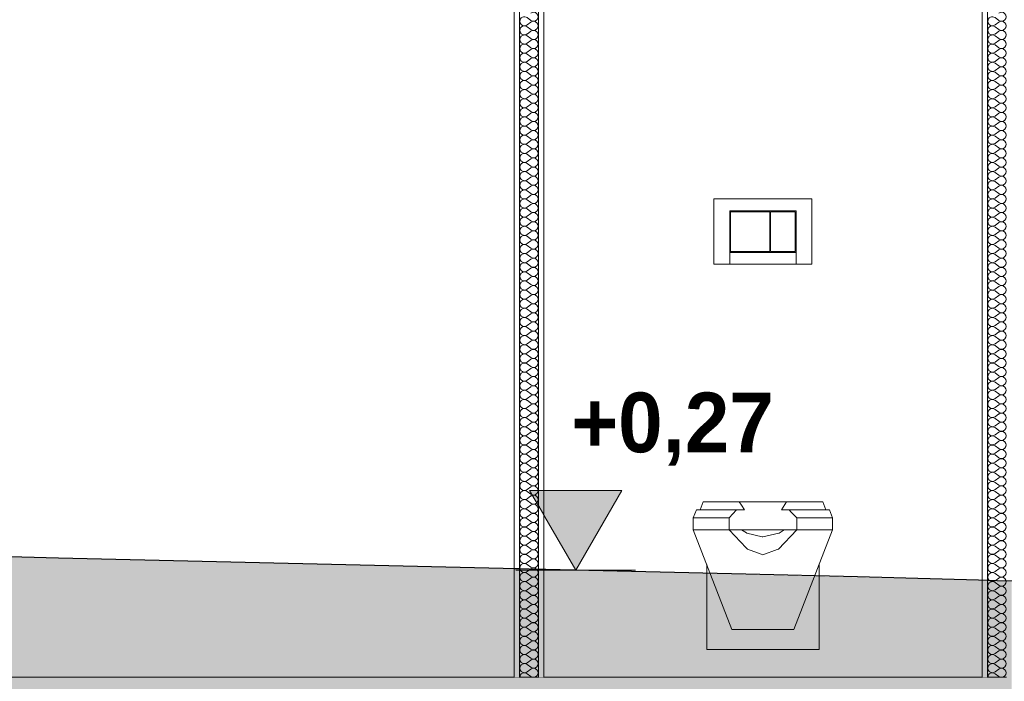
# Model space of a CAD drawing. Header units: millimetres. Extents: x -58263 to 69124, y -53000 to 22363.
# Tile 19 of 40: x -19106 to -16636, y -10 to 1650. Entities that reach past the tile are written whole.
import ezdxf

# ---------------------------------------------------------------- set-up
doc = ezdxf.new("R2010")
doc.units = ezdxf.units.MM
doc.header["$MEASUREMENT"] = 0
doc.linetypes.add('Wipeout_Contour', pattern=[1000, 0, -1000])
for name, color, linetype in [('2D - Cotations pour 100ème', 7, 'Continuous'), ('Nouveau__ DÉBLAIS REMBLAIS', 7, 'Continuous'), ('Nouveau__Murs int non porteurs - Cloisons', 7, 'Continuous'), ('Nouveau__Sols - Dalles', 7, 'Continuous'), ('Nouveau_Equip - Agencement', 7, 'Continuous'), ('Terrain - original', 7, 'Continuous')]:
    doc.layers.add(name, color=color, linetype=linetype)
doc.styles.add('STYLE_GENERE_1', font='GOTHIC.TTF')
doc.linetypes.add('_TN', pattern='A,0,[2,PROJET COUPE AA1.Shx,S=63.492063,R=0,X=0,Y=0],-8000,0', length=8000)

# ---------------------------------------------------------------- blocks, each defined once
blk = doc.blocks.new('Élément de coupe_23')
at = {"layer": 'Nouveau__Sols - Dalles', "color": 7, "linetype": 'Continuous', "lineweight": 5}
for p, q in [((-17865.6, 0), (-20028.7, 0)), ((-17852.6, 0), (-17865.6, 0)), ((-17791.6, 0), (-17804.6, 0)), ((-16691.6, 0), (-17791.6, 0)), ((-16678.6, 0), (-16691.6, 0))]:
    blk.add_line(p, q, dxfattribs=at)
blk = doc.blocks.new('*X88')
at = {"layer": 'Nouveau__Murs int non porteurs - Cloisons', "color": 250, "linetype": 'Continuous', "lineweight": 5}
for p, q in [((-17824, 1648), (-17833.1, 1654.9)), ((-17824, 1643.4), (-17833.1, 1636.6)), ((-17824, 1625.1), (-17833.1, 1632)), ((-17824, 1620.6), (-17833.1, 1613.7)), ((-17824, 1602.3), (-17833.1, 1609.1)), ((-17824, 1597.7), (-17833.1, 1590.9)), ((-17824, 1579.4), (-17833.1, 1586.3)), ((-17824, 1574.9), (-17833.1, 1568)), ((-17824, 1556.6), (-17833.1, 1563.4)), ((-17824, 1552), (-17833.1, 1545.1)), ((-17824, 1533.7), (-17833.1, 1540.6)), ((-17824, 1529.1), (-17833.1, 1522.3)), ((-17824, 1510.9), (-17833.1, 1517.7)), ((-17824, 1506.3), (-17833.1, 1499.4)), ((-17824, 1488), (-17833.1, 1494.9)), ((-17824, 1483.4), (-17833.1, 1476.6)), ((-17824, 1465.1), (-17833.1, 1472)), ((-17824, 1460.6), (-17833.1, 1453.7)), ((-17824, 1442.3), (-17833.1, 1449.1)), ((-17824, 1437.7), (-17833.1, 1430.9)), ((-17824, 1419.4), (-17833.1, 1426.3)), ((-17824, 1414.9), (-17833.1, 1408)), ((-17824, 1396.6), (-17833.1, 1403.4)), ((-17824, 1392), (-17833.1, 1385.1)), ((-17824, 1373.7), (-17833.1, 1380.6)), ((-17824, 1369.1), (-17833.1, 1362.3)), ((-17824, 1350.9), (-17833.1, 1357.7)), ((-17824, 1346.3), (-17833.1, 1339.4)), ((-17824, 1328), (-17833.1, 1334.9)), ((-17824, 1323.4), (-17833.1, 1316.6)), ((-17824, 1305.1), (-17833.1, 1312)), ((-17824, 1300.6), (-17833.1, 1293.7)), ((-17824, 1282.3), (-17833.1, 1289.1)), ((-17824, 1277.7), (-17833.1, 1270.9)), ((-17824, 1259.4), (-17833.1, 1266.3)), ((-17824, 1254.9), (-17833.1, 1248)), ((-17824, 1236.6), (-17833.1, 1243.4)), ((-17824, 1232), (-17833.1, 1225.1)), ((-17824, 1213.7), (-17833.1, 1220.6)), ((-17824, 1209.1), (-17833.1, 1202.3)), ((-17824, 1190.9), (-17833.1, 1197.7)), ((-17824, 1186.3), (-17833.1, 1179.4)), ((-17824, 1168), (-17833.1, 1174.9)), ((-17824, 1163.4), (-17833.1, 1156.6)), ((-17824, 1145.1), (-17833.1, 1152)), ((-17824, 1140.6), (-17833.1, 1133.7)), ((-17824, 1122.3), (-17833.1, 1129.1)), ((-17824, 1117.7), (-17833.1, 1110.9)), ((-17824, 1099.4), (-17833.1, 1106.3)), ((-17824, 1094.9), (-17833.1, 1088)), ((-17824, 1076.6), (-17833.1, 1083.4)), ((-17824, 1072), (-17833.1, 1065.1)), ((-17824, 1053.7), (-17833.1, 1060.6)), ((-17824, 1049.1), (-17833.1, 1042.3)), ((-17824, 1030.9), (-17833.1, 1037.7)), ((-17824, 1026.3), (-17833.1, 1019.4)), ((-17824, 1008), (-17833.1, 1014.9)), ((-17824, 1003.4), (-17833.1, 996.6)), ((-17824, 985.1), (-17833.1, 992)), ((-17824, 980.6), (-17833.1, 973.7)), ((-17824, 962.3), (-17833.1, 969.1)), ((-17824, 957.7), (-17833.1, 950.9)), ((-17824, 939.4), (-17833.1, 946.3)), ((-17824, 934.9), (-17833.1, 928)), ((-17824, 916.6), (-17833.1, 923.4)), ((-17824, 912), (-17833.1, 905.1)), ((-17824, 893.7), (-17833.1, 900.6)), ((-17824, 889.1), (-17833.1, 882.3)), ((-17824, 870.9), (-17833.1, 877.7)), ((-17824, 866.3), (-17833.1, 859.4)), ((-17824, 848), (-17833.1, 854.9)), ((-17824, 843.4), (-17833.1, 836.6)), ((-17824, 825.1), (-17833.1, 832)), ((-17824, 820.6), (-17833.1, 813.7)), ((-17824, 802.3), (-17833.1, 809.1)), ((-17824, 797.7), (-17833.1, 790.9)), ((-17824, 779.4), (-17833.1, 786.3)), ((-17824, 774.9), (-17833.1, 768)), ((-17824, 756.6), (-17833.1, 763.4)), ((-17824, 752), (-17833.1, 745.1)), ((-17824, 733.7), (-17833.1, 740.6)), ((-17824, 729.1), (-17833.1, 722.3)), ((-17824, 710.9), (-17833.1, 717.7)), ((-17824, 706.3), (-17833.1, 699.4)), ((-17824, 688), (-17833.1, 694.9)), ((-17824, 683.4), (-17833.1, 676.6)), ((-17824, 665.1), (-17833.1, 672)), ((-17824, 660.6), (-17833.1, 653.7)), ((-17824, 642.3), (-17833.1, 649.1)), ((-17824, 637.7), (-17833.1, 630.9)), ((-17824, 619.4), (-17833.1, 626.3)), ((-17824, 614.9), (-17833.1, 608)), ((-17824, 596.6), (-17833.1, 603.4)), ((-17824, 592), (-17833.1, 585.1)), ((-17824, 573.7), (-17833.1, 580.6)), ((-17824, 569.1), (-17833.1, 562.3)), ((-17824, 550.9), (-17833.1, 557.7)), ((-17824, 546.3), (-17833.1, 539.4)), ((-17824, 528), (-17833.1, 534.9)), ((-17824, 523.4), (-17833.1, 516.6)), ((-17824, 505.1), (-17833.1, 512)), ((-17824, 500.6), (-17833.1, 493.7)), ((-17824, 482.3), (-17833.1, 489.1)), ((-17824, 477.7), (-17833.1, 470.9)), ((-17824, 459.4), (-17833.1, 466.3)), ((-17824, 454.9), (-17833.1, 448)), ((-17824, 436.6), (-17833.1, 443.4)), ((-17824, 432), (-17833.1, 425.1)), ((-17824, 413.7), (-17833.1, 420.6)), ((-17824, 409.1), (-17833.1, 402.3)), ((-17824, 390.9), (-17833.1, 397.7)), ((-17824, 386.3), (-17833.1, 379.4)), ((-17824, 368), (-17833.1, 374.9)), ((-17824, 363.4), (-17833.1, 356.6)), ((-17824, 345.1), (-17833.1, 352)), ((-17824, 340.6), (-17833.1, 333.7)), ((-17824, 322.3), (-17833.1, 329.1)), ((-17824, 317.7), (-17833.1, 310.9)), ((-17824, 299.4), (-17833.1, 306.3)), ((-17824, 294.9), (-17833.1, 288)), ((-17824, 276.6), (-17833.1, 283.4)), ((-17824, 272), (-17833.1, 265.1)), ((-17824, 253.7), (-17833.1, 260.6)), ((-17824, 249.1), (-17833.1, 242.3)), ((-17824, 230.9), (-17833.1, 237.7)), ((-17824, 226.3), (-17833.1, 219.4)), ((-17824, 208), (-17833.1, 214.9)), ((-17824, 203.4), (-17833.1, 196.6)), ((-17824, 185.1), (-17833.1, 192)), ((-17824, 180.6), (-17833.1, 173.7)), ((-17824, 162.3), (-17833.1, 169.1)), ((-17824, 157.7), (-17833.1, 150.9)), ((-17824, 139.4), (-17833.1, 146.3)), ((-17824, 134.9), (-17833.1, 128)), ((-17824, 116.6), (-17833.1, 123.4)), ((-17824, 112), (-17833.1, 105.1)), ((-17824, 93.7), (-17833.1, 100.6)), ((-17824, 89.1), (-17833.1, 82.3)), ((-17824, 70.9), (-17833.1, 77.7)), ((-17824, 66.3), (-17833.1, 59.4)), ((-17824, 48), (-17833.1, 54.9)), ((-17824, 43.4), (-17833.1, 36.6)), ((-17824, 25.1), (-17833.1, 32)), ((-17824, 20.6), (-17833.1, 13.7)), ((-17824, 2.3), (-17833.1, 9.1))]:
    blk.add_line(p, q, dxfattribs=at)
for centre, start, end in [((-17840, 1645.7), 53.1301, 180), ((-17817.1, 1657.1), 233.1301, 126.8699), ((-17840, 1645.7), 180, 306.8699), ((-17840, 1622.9), 53.1301, 180), ((-17817.1, 1634.3), 233.1301, 126.8699), ((-17840, 1622.9), 180, 306.8699), ((-17840, 1600), 53.1301, 180), ((-17817.1, 1611.4), 233.1301, 126.8699), ((-17840, 1600), 180, 306.8699), ((-17840, 1577.1), 53.1301, 180), ((-17817.1, 1588.6), 233.1301, 126.8699), ((-17840, 1577.1), 180, 306.8699), ((-17840, 1554.3), 53.1301, 180), ((-17817.1, 1565.7), 233.1301, 126.8699), ((-17840, 1554.3), 180, 306.8699), ((-17840, 1531.4), 53.1301, 180), ((-17840, 1531.4), 180, 306.8699), ((-17817.1, 1542.9), 233.1301, 126.8699), ((-17817.1, 1520), 233.1301, 126.8699), ((-17840, 1508.6), 53.1301, 180), ((-17840, 1508.6), 180, 306.8699), ((-17817.1, 1497.1), 233.1301, 126.8699), ((-17840, 1485.7), 53.1301, 180), ((-17840, 1485.7), 180, 306.8699), ((-17817.1, 1474.3), 233.1301, 126.8699), ((-17840, 1462.9), 53.1301, 180), ((-17840, 1462.9), 180, 306.8699), ((-17817.1, 1451.4), 233.1301, 126.8699), ((-17840, 1440), 53.1301, 180), ((-17840, 1440), 180, 306.8699), ((-17817.1, 1428.6), 233.1301, 126.8699), ((-17840, 1417.1), 53.1301, 180), ((-17840, 1417.1), 180, 306.8699), ((-17817.1, 1405.7), 233.1301, 126.8699), ((-17840, 1394.3), 53.1301, 180), ((-17840, 1394.3), 180, 306.8699), ((-17817.1, 1382.9), 233.1301, 126.8699), ((-17840, 1371.4), 53.1301, 180), ((-17840, 1371.4), 180, 306.8699), ((-17840, 1348.6), 53.1301, 180), ((-17817.1, 1360), 233.1301, 126.8699), ((-17840, 1348.6), 180, 306.8699), ((-17840, 1325.7), 53.1301, 180), ((-17817.1, 1337.1), 233.1301, 126.8699), ((-17840, 1325.7), 180, 306.8699), ((-17840, 1302.9), 53.1301, 180), ((-17817.1, 1314.3), 233.1301, 126.8699), ((-17840, 1302.9), 180, 306.8699), ((-17840, 1280), 53.1301, 180), ((-17817.1, 1291.4), 233.1301, 126.8699), ((-17840, 1280), 180, 306.8699), ((-17840, 1257.1), 53.1301, 180), ((-17817.1, 1268.6), 233.1301, 126.8699), ((-17840, 1257.1), 180, 306.8699), ((-17840, 1234.3), 53.1301, 180), ((-17817.1, 1245.7), 233.1301, 126.8699), ((-17840, 1234.3), 180, 306.8699), ((-17840, 1211.4), 53.1301, 180), ((-17840, 1211.4), 180, 306.8699), ((-17817.1, 1222.9), 233.1301, 126.8699), ((-17817.1, 1200), 233.1301, 126.8699), ((-17840, 1188.6), 53.1301, 180), ((-17840, 1188.6), 180, 306.8699), ((-17817.1, 1177.1), 233.1301, 126.8699), ((-17840, 1165.7), 53.1301, 180), ((-17840, 1165.7), 180, 306.8699), ((-17817.1, 1154.3), 233.1301, 126.8699), ((-17840, 1142.9), 53.1301, 180), ((-17840, 1142.9), 180, 306.8699), ((-17817.1, 1131.4), 233.1301, 126.8699), ((-17840, 1120), 53.1301, 180), ((-17840, 1120), 180, 306.8699), ((-17817.1, 1108.6), 233.1301, 126.8699), ((-17840, 1097.1), 53.1301, 180), ((-17840, 1097.1), 180, 306.8699), ((-17817.1, 1085.7), 233.1301, 126.8699), ((-17840, 1074.3), 53.1301, 180), ((-17840, 1074.3), 180, 306.8699), ((-17840, 1051.4), 53.1301, 180), ((-17817.1, 1062.9), 233.1301, 126.8699), ((-17840, 1051.4), 180, 306.8699), ((-17840, 1028.6), 53.1301, 180), ((-17817.1, 1040), 233.1301, 126.8699), ((-17840, 1028.6), 180, 306.8699), ((-17840, 1005.7), 53.1301, 180), ((-17817.1, 1017.1), 233.1301, 126.8699), ((-17840, 1005.7), 180, 306.8699), ((-17840, 982.9), 53.1301, 180), ((-17817.1, 994.3), 233.1301, 126.8699), ((-17840, 982.9), 180, 306.8699), ((-17840, 960), 53.1301, 180), ((-17817.1, 971.4), 233.1301, 126.8699), ((-17840, 960), 180, 306.8699), ((-17840, 937.1), 53.1301, 180), ((-17817.1, 948.6), 233.1301, 126.8699), ((-17840, 937.1), 180, 306.8699), ((-17840, 914.3), 53.1301, 180), ((-17840, 914.3), 180, 306.8699), ((-17817.1, 925.7), 233.1301, 126.8699), ((-17817.1, 902.9), 233.1301, 126.8699), ((-17840, 891.4), 53.1301, 180), ((-17840, 891.4), 180, 306.8699), ((-17817.1, 880), 233.1301, 126.8699), ((-17840, 868.6), 53.1301, 180), ((-17840, 868.6), 180, 306.8699), ((-17817.1, 857.1), 233.1301, 126.8699), ((-17840, 845.7), 53.1301, 180), ((-17840, 845.7), 180, 306.8699), ((-17817.1, 834.3), 233.1301, 126.8699), ((-17840, 822.9), 53.1301, 180), ((-17840, 822.9), 180, 306.8699), ((-17817.1, 811.4), 233.1301, 126.8699), ((-17840, 800), 53.1301, 180), ((-17840, 800), 180, 306.8699), ((-17817.1, 788.6), 233.1301, 126.8699), ((-17840, 777.1), 53.1301, 180), ((-17840, 777.1), 180, 306.8699), ((-17840, 754.3), 53.1301, 180), ((-17817.1, 765.7), 233.1301, 126.8699), ((-17840, 754.3), 180, 306.8699), ((-17840, 731.4), 53.1301, 180), ((-17817.1, 742.9), 233.1301, 126.8699), ((-17840, 731.4), 180, 306.8699), ((-17840, 708.6), 53.1301, 180), ((-17817.1, 720), 233.1301, 126.8699), ((-17840, 708.6), 180, 306.8699), ((-17840, 685.7), 53.1301, 180), ((-17817.1, 697.1), 233.1301, 126.8699), ((-17840, 685.7), 180, 306.8699), ((-17840, 662.9), 53.1301, 180), ((-17817.1, 674.3), 233.1301, 126.8699), ((-17840, 662.9), 180, 306.8699), ((-17840, 640), 53.1301, 180), ((-17817.1, 651.4), 233.1301, 126.8699), ((-17840, 640), 180, 306.8699), ((-17840, 617.1), 53.1301, 180), ((-17817.1, 628.6), 233.1301, 126.8699), ((-17840, 617.1), 180, 306.8699), ((-17840, 594.3), 53.1301, 180), ((-17840, 594.3), 180, 306.8699), ((-17817.1, 605.7), 233.1301, 126.8699), ((-17817.1, 582.9), 233.1301, 126.8699), ((-17840, 571.4), 53.1301, 180), ((-17840, 571.4), 180, 306.8699), ((-17817.1, 560), 233.1301, 126.8699), ((-17840, 548.6), 53.1301, 180), ((-17840, 548.6), 180, 306.8699), ((-17817.1, 537.1), 233.1301, 126.8699), ((-17840, 525.7), 53.1301, 180), ((-17840, 525.7), 180, 306.8699), ((-17817.1, 514.3), 233.1301, 126.8699), ((-17840, 502.9), 53.1301, 180), ((-17840, 502.9), 180, 306.8699), ((-17817.1, 491.4), 233.1301, 126.8699), ((-17840, 480), 53.1301, 180), ((-17840, 480), 180, 306.8699), ((-17817.1, 468.6), 233.1301, 126.8699), ((-17840, 457.1), 53.1301, 180), ((-17840, 457.1), 180, 306.8699), ((-17840, 434.3), 53.1301, 180), ((-17817.1, 445.7), 233.1301, 126.8699), ((-17840, 434.3), 180, 306.8699), ((-17840, 411.4), 53.1301, 180), ((-17817.1, 422.9), 233.1301, 126.8699), ((-17840, 411.4), 180, 306.8699), ((-17840, 388.6), 53.1301, 180), ((-17817.1, 400), 233.1301, 126.8699), ((-17840, 388.6), 180, 306.8699), ((-17840, 365.7), 53.1301, 180), ((-17817.1, 377.1), 233.1301, 126.8699), ((-17840, 365.7), 180, 306.8699), ((-17840, 342.9), 53.1301, 180), ((-17817.1, 354.3), 233.1301, 126.8699), ((-17840, 342.9), 180, 306.8699), ((-17840, 320), 53.1301, 180), ((-17817.1, 331.4), 233.1301, 126.8699), ((-17840, 320), 180, 306.8699), ((-17840, 297.1), 53.1301, 180), ((-17840, 297.1), 180, 306.8699), ((-17817.1, 308.6), 233.1301, 126.8699), ((-17817.1, 285.7), 233.1301, 126.8699), ((-17840, 274.3), 53.1301, 180), ((-17840, 274.3), 180, 306.8699), ((-17817.1, 262.9), 233.1301, 126.8699), ((-17840, 251.4), 53.1301, 180), ((-17840, 251.4), 180, 306.8699), ((-17817.1, 240), 233.1301, 126.8699), ((-17840, 228.6), 53.1301, 180), ((-17840, 228.6), 180, 306.8699), ((-17817.1, 217.1), 233.1301, 126.8699), ((-17840, 205.7), 53.1301, 180), ((-17840, 205.7), 180, 306.8699), ((-17817.1, 194.3), 233.1301, 126.8699), ((-17840, 182.9), 53.1301, 180), ((-17840, 182.9), 180, 306.8699), ((-17817.1, 171.4), 233.1301, 126.8699), ((-17840, 160), 53.1301, 180), ((-17840, 160), 180, 306.8699), ((-17840, 137.1), 53.1301, 180), ((-17817.1, 148.6), 233.1301, 126.8699), ((-17840, 137.1), 180, 306.8699), ((-17840, 114.3), 53.1301, 180), ((-17817.1, 125.7), 233.1301, 126.8699), ((-17840, 114.3), 180, 306.8699), ((-17840, 91.4), 53.1301, 180), ((-17817.1, 102.9), 233.1301, 126.8699), ((-17840, 91.4), 180, 306.8699), ((-17840, 68.6), 53.1301, 180), ((-17817.1, 80), 233.1301, 126.8699), ((-17840, 68.6), 180, 306.8699), ((-17840, 45.7), 53.1301, 180), ((-17817.1, 57.1), 233.1301, 126.8699), ((-17840, 45.7), 180, 306.8699), ((-17840, 22.9), 53.1301, 180), ((-17817.1, 34.3), 233.1301, 126.8699), ((-17840, 22.9), 180, 306.8699), ((-17840, 0), 53.1301, 180), ((-17817.1, 11.4), 233.1301, 126.8699)]:
    blk.add_arc(centre, 11.4, start, end, dxfattribs=at)
blk = doc.blocks.new('Élément de coupe_76')
at = {"color": 254, "linetype": 'Wipeout_Contour', "lineweight": 0, "ltscale": 71812.7947}
blk.add_wipeout([(-17865.6, 2600), (-17865.6, 0), (-17852.6, 0), (-17852.6, 2600)], dxfattribs=at).dxf.layer = 'Nouveau__Murs int non porteurs - Cloisons'
at = {"color": 254, "linetype": 'Wipeout_Contour', "lineweight": 0, "ltscale": 71570.071751}
blk.add_wipeout([(-17804.6, 0), (-17791.6, 0), (-17791.6, 2600), (-17804.6, 2600)], dxfattribs=at).dxf.layer = 'Nouveau__Murs int non porteurs - Cloisons'
at = {"layer": 'Nouveau__Murs int non porteurs - Cloisons', "color": 7, "linetype": 'Continuous', "lineweight": 5}
for p, q in [((-17865.6, 2600), (-17865.6, 0)), ((-17791.6, 2600), (-17791.6, 0))]:
    blk.add_line(p, q, dxfattribs=at)
at = {"color": 254, "linetype": 'Wipeout_Contour', "lineweight": 0, "ltscale": 144021.222057}
blk.add_wipeout([(-17852.6, 2661), (-17852.6, 2600), (-17852.6, 0), (-17804.6, 0), (-17804.6, 2600), (-17804.6, 2661), (-17804.6, 3340), (-17852.6, 3340)], dxfattribs=at).dxf.layer = 'Nouveau__Murs int non porteurs - Cloisons'
at = {"layer": 'Nouveau__Murs int non porteurs - Cloisons', "color": 7, "linetype": 'Continuous', "lineweight": 13}
blk.add_line((-17804.6, 0), (-17852.6, 0), dxfattribs=at)
at = {"layer": 'Nouveau__Murs int non porteurs - Cloisons', "color": 7, "linetype": 'Continuous', "lineweight": 13, "flags": 128}
for points in [[(-17852.6, 3340), (-17852.6, 2661), (-17852.6, 2613), (-17852.6, 2600), (-17852.6, 0)], [(-17804.6, 3340), (-17804.6, 2661), (-17804.6, 2613), (-17804.6, 2600), (-17804.6, 0)]]:
    blk.add_lwpolyline(points, dxfattribs=at)
at = {"layer": 'Nouveau__Murs int non porteurs - Cloisons', "lineweight": 0}
blk.add_blockref('*X88', (0, 0), dxfattribs=at)
blk = doc.blocks.new('Élément de coupe_88')
at = {"layer": 'Nouveau_Equip - Agencement', "color": 251, "linetype": 'Continuous', "lineweight": 13}
for p, q in [((-17118.6, 1200), (-17364.6, 1200)), ((-17364.6, 1200), (-17364.6, 1036)), ((-17118.6, 1036), (-17118.6, 1200)), ((-17324.6, 1036), (-17324.6, 1170)), ((-17324.6, 1170), (-17158.6, 1170)), ((-17224.6, 1168), (-17322.6, 1168)), ((-17322.6, 1168), (-17322.6, 1068)), ((-17224.6, 1068), (-17224.6, 1168)), ((-17222.6, 1168), (-17222.6, 1068)), ((-17160.6, 1168), (-17222.6, 1168)), ((-17160.6, 1068), (-17160.6, 1168)), ((-17158.6, 1170), (-17158.6, 1036)), ((-17324.6, 1066), (-17158.6, 1066)), ((-17322.6, 1068), (-17224.6, 1068)), ((-17222.6, 1068), (-17160.6, 1068)), ((-17364.6, 1036), (-17324.6, 1036)), ((-17324.6, 1036), (-17158.6, 1036)), ((-17158.6, 1036), (-17118.6, 1036)), ((-17416.4, 400), (-17408.6, 420)), ((-17408.6, 420), (-17404.4, 420)), ((-17404.4, 420), (-17394.6, 420)), ((-17398.9, 420), (-17391.9, 440)), ((-17394.6, 420), (-17379.4, 420)), ((-17391.9, 440), (-17388.1, 440)), ((-17388.1, 440), (-17379.3, 440)), ((-17379.4, 420), (-17355.4, 420)), ((-17379.3, 440), (-17365.6, 440)), ((-17365.6, 440), (-17344, 440)), ((-17355.4, 420), (-17322.6, 420)), ((-17344, 440), (-17314.5, 440)), ((-17322.6, 420), (-17307.6, 420)), ((-17314.5, 440), (-17301, 440)), ((-17182.2, 440), (-17168.6, 440)), ((-17175.6, 420), (-17160.5, 420)), ((-17168.6, 440), (-17139.2, 440)), ((-17160.5, 420), (-17127.8, 420)), ((-17139.2, 440), (-17117.5, 440)), ((-17127.8, 420), (-17103.8, 420)), ((-17117.5, 440), (-17103.9, 440)), ((-17103.9, 440), (-17095, 440)), ((-17103.8, 420), (-17088.6, 420)), ((-17095, 440), (-17091.2, 440)), ((-17084.2, 420), (-17091.2, 440)), ((-17088.6, 420), (-17078.8, 420)), ((-17078.8, 420), (-17074.5, 420)), ((-17066.7, 400), (-17074.5, 420)), ((-17416.4, 370), (-17416.4, 400)), ((-17416.4, 400), (-17412, 400)), ((-17412, 400), (-17402, 400)), ((-17402, 400), (-17386.3, 400)), ((-17386.3, 400), (-17361.1, 400)), ((-17361.1, 400), (-17326.7, 400)), ((-17156.4, 400), (-17122, 400)), ((-17122, 400), (-17096.8, 400)), ((-17096.8, 400), (-17081.2, 400)), ((-17081.2, 400), (-17071.1, 400)), ((-17071.1, 400), (-17066.7, 400)), ((-17066.7, 370), (-17066.7, 400)), ((-17416.4, 370), (-17412, 370)), ((-17319.4, 120), (-17416.4, 370)), ((-17412, 370), (-17402, 370)), ((-17402, 370), (-17386.3, 370)), ((-17386.3, 370), (-17361.1, 370)), ((-17361.1, 370), (-17326.7, 370)), ((-17163.7, 120), (-17066.7, 370)), ((-17156.4, 370), (-17122, 370)), ((-17122, 370), (-17096.8, 370)), ((-17096.8, 370), (-17081.2, 370)), ((-17081.2, 370), (-17071.1, 370)), ((-17071.1, 370), (-17066.7, 370)), ((-17382.6, 70), (-17382.6, 282.9)), ((-17100.5, 70), (-17100.5, 282.9)), ((-17319.4, 120), (-17316.5, 120)), ((-17316.5, 120), (-17309.8, 120)), ((-17309.8, 120), (-17299.4, 120)), ((-17299.4, 120), (-17289.3, 120)), ((-17289.3, 120), (-17275.6, 120)), ((-17275.6, 120), (-17259.3, 120)), ((-17259.3, 120), (-17241.6, 120)), ((-17241.6, 120), (-17223.9, 120)), ((-17223.9, 120), (-17207.5, 120)), ((-17207.5, 120), (-17193.8, 120)), ((-17193.8, 120), (-17183.7, 120)), ((-17183.7, 120), (-17173.3, 120)), ((-17173.3, 120), (-17166.6, 120)), ((-17166.6, 120), (-17163.7, 120)), ((-17382.6, 70), (-17100.5, 70))]:
    blk.add_line(p, q, dxfattribs=at)
at = {"layer": 'Nouveau_Equip - Agencement', "color": 7, "linetype": 'Continuous', "lineweight": 18}
for p, q in [((-17287.9, 420), (-17307.6, 420)), ((-17182.2, 440), (-17301, 440)), ((-17175.6, 420), (-17195.2, 420)), ((-17326.6, 400), (-17326.6, 370)), ((-17156.5, 400), (-17156.5, 370)), ((-17156.5, 370), (-17326.6, 370)), ((-17202.4, 321.7), (-17156.5, 370))]:
    blk.add_line(p, q, dxfattribs=at)
at = {"layer": 'Nouveau_Equip - Agencement', "color": 7, "linetype": 'Continuous', "lineweight": 18, "flags": 128}
for points in [[(-17307.6, 420), (-17326.6, 400.1), (-17326.6, 400)], [(-17301, 440), (-17295.1, 432), (-17287.9, 420)], [(-17182.2, 440), (-17190.6, 426.7), (-17195.2, 420)], [(-17175.6, 420), (-17170.4, 414.6), (-17156.5, 400)], [(-17326.6, 370), (-17284, 325.1), (-17280.7, 321.7)], [(-17295, 370), (-17283.1, 362.1), (-17282.2, 361.5), (-17243.5, 352.7), (-17241.6, 352.3)], [(-17241.6, 352.3), (-17201.9, 361.3), (-17200.9, 361.5), (-17188.1, 370)], [(-17280.7, 321.7), (-17245.9, 309.1), (-17241.6, 307.6)], [(-17241.6, 307.6), (-17206.1, 320.4), (-17202.4, 321.7)]]:
    blk.add_lwpolyline(points, dxfattribs=at)
blk = doc.blocks.new('*X162')
at = {"layer": 'Nouveau__Murs int non porteurs - Cloisons', "color": 250, "linetype": 'Continuous', "lineweight": 5}
for p, q in [((-16650, 1648), (-16659.1, 1654.9)), ((-16650, 1643.4), (-16659.1, 1636.6)), ((-16650, 1625.1), (-16659.1, 1632)), ((-16650, 1620.6), (-16659.1, 1613.7)), ((-16650, 1602.3), (-16659.1, 1609.1)), ((-16650, 1597.7), (-16659.1, 1590.9)), ((-16650, 1579.4), (-16659.1, 1586.3)), ((-16650, 1574.9), (-16659.1, 1568)), ((-16650, 1556.6), (-16659.1, 1563.4)), ((-16650, 1552), (-16659.1, 1545.1)), ((-16650, 1533.7), (-16659.1, 1540.6)), ((-16650, 1529.1), (-16659.1, 1522.3)), ((-16650, 1510.9), (-16659.1, 1517.7)), ((-16650, 1506.3), (-16659.1, 1499.4)), ((-16650, 1488), (-16659.1, 1494.9)), ((-16650, 1483.4), (-16659.1, 1476.6)), ((-16650, 1465.1), (-16659.1, 1472)), ((-16650, 1460.6), (-16659.1, 1453.7)), ((-16650, 1442.3), (-16659.1, 1449.1)), ((-16650, 1437.7), (-16659.1, 1430.9)), ((-16650, 1419.4), (-16659.1, 1426.3)), ((-16650, 1414.9), (-16659.1, 1408)), ((-16650, 1396.6), (-16659.1, 1403.4)), ((-16650, 1392), (-16659.1, 1385.1)), ((-16650, 1373.7), (-16659.1, 1380.6)), ((-16650, 1369.1), (-16659.1, 1362.3)), ((-16650, 1350.9), (-16659.1, 1357.7)), ((-16650, 1346.3), (-16659.1, 1339.4)), ((-16650, 1328), (-16659.1, 1334.9)), ((-16650, 1323.4), (-16659.1, 1316.6)), ((-16650, 1305.1), (-16659.1, 1312)), ((-16650, 1300.6), (-16659.1, 1293.7)), ((-16650, 1282.3), (-16659.1, 1289.1)), ((-16650, 1277.7), (-16659.1, 1270.9)), ((-16650, 1259.4), (-16659.1, 1266.3)), ((-16650, 1254.9), (-16659.1, 1248)), ((-16650, 1236.6), (-16659.1, 1243.4)), ((-16650, 1232), (-16659.1, 1225.1)), ((-16650, 1213.7), (-16659.1, 1220.6)), ((-16650, 1209.1), (-16659.1, 1202.3)), ((-16650, 1190.9), (-16659.1, 1197.7)), ((-16650, 1186.3), (-16659.1, 1179.4)), ((-16650, 1168), (-16659.1, 1174.9)), ((-16650, 1163.4), (-16659.1, 1156.6)), ((-16650, 1145.1), (-16659.1, 1152)), ((-16650, 1140.6), (-16659.1, 1133.7)), ((-16650, 1122.3), (-16659.1, 1129.1)), ((-16650, 1117.7), (-16659.1, 1110.9)), ((-16650, 1099.4), (-16659.1, 1106.3)), ((-16650, 1094.9), (-16659.1, 1088)), ((-16650, 1076.6), (-16659.1, 1083.4)), ((-16650, 1072), (-16659.1, 1065.1)), ((-16650, 1053.7), (-16659.1, 1060.6)), ((-16650, 1049.1), (-16659.1, 1042.3)), ((-16650, 1030.9), (-16659.1, 1037.7)), ((-16650, 1026.3), (-16659.1, 1019.4)), ((-16650, 1008), (-16659.1, 1014.9)), ((-16650, 1003.4), (-16659.1, 996.6)), ((-16650, 985.1), (-16659.1, 992)), ((-16650, 980.6), (-16659.1, 973.7)), ((-16650, 962.3), (-16659.1, 969.1)), ((-16650, 957.7), (-16659.1, 950.9)), ((-16650, 939.4), (-16659.1, 946.3)), ((-16650, 934.9), (-16659.1, 928)), ((-16650, 916.6), (-16659.1, 923.4)), ((-16650, 912), (-16659.1, 905.1)), ((-16650, 893.7), (-16659.1, 900.6)), ((-16650, 889.1), (-16659.1, 882.3)), ((-16650, 870.9), (-16659.1, 877.7)), ((-16650, 866.3), (-16659.1, 859.4)), ((-16650, 848), (-16659.1, 854.9)), ((-16650, 843.4), (-16659.1, 836.6)), ((-16650, 825.1), (-16659.1, 832)), ((-16650, 820.6), (-16659.1, 813.7)), ((-16650, 802.3), (-16659.1, 809.1)), ((-16650, 797.7), (-16659.1, 790.9)), ((-16650, 779.4), (-16659.1, 786.3)), ((-16650, 774.9), (-16659.1, 768)), ((-16650, 756.6), (-16659.1, 763.4)), ((-16650, 752), (-16659.1, 745.1)), ((-16650, 733.7), (-16659.1, 740.6)), ((-16650, 729.1), (-16659.1, 722.3)), ((-16650, 710.9), (-16659.1, 717.7)), ((-16650, 706.3), (-16659.1, 699.4)), ((-16650, 688), (-16659.1, 694.9)), ((-16650, 683.4), (-16659.1, 676.6)), ((-16650, 665.1), (-16659.1, 672)), ((-16650, 660.6), (-16659.1, 653.7)), ((-16650, 642.3), (-16659.1, 649.1)), ((-16650, 637.7), (-16659.1, 630.9)), ((-16650, 619.4), (-16659.1, 626.3)), ((-16650, 614.9), (-16659.1, 608)), ((-16650, 596.6), (-16659.1, 603.4)), ((-16650, 592), (-16659.1, 585.1)), ((-16650, 573.7), (-16659.1, 580.6)), ((-16650, 569.1), (-16659.1, 562.3)), ((-16650, 550.9), (-16659.1, 557.7)), ((-16650, 546.3), (-16659.1, 539.4)), ((-16650, 528), (-16659.1, 534.9)), ((-16650, 523.4), (-16659.1, 516.6)), ((-16650, 505.1), (-16659.1, 512)), ((-16650, 500.6), (-16659.1, 493.7)), ((-16650, 482.3), (-16659.1, 489.1)), ((-16650, 477.7), (-16659.1, 470.9)), ((-16650, 459.4), (-16659.1, 466.3)), ((-16650, 454.9), (-16659.1, 448)), ((-16650, 436.6), (-16659.1, 443.4)), ((-16650, 432), (-16659.1, 425.1)), ((-16650, 413.7), (-16659.1, 420.6)), ((-16650, 409.1), (-16659.1, 402.3)), ((-16650, 390.9), (-16659.1, 397.7)), ((-16650, 386.3), (-16659.1, 379.4)), ((-16650, 368), (-16659.1, 374.9)), ((-16650, 363.4), (-16659.1, 356.6)), ((-16650, 345.1), (-16659.1, 352)), ((-16650, 340.6), (-16659.1, 333.7)), ((-16650, 322.3), (-16659.1, 329.1)), ((-16650, 317.7), (-16659.1, 310.9)), ((-16650, 299.4), (-16659.1, 306.3)), ((-16650, 294.9), (-16659.1, 288)), ((-16650, 276.6), (-16659.1, 283.4)), ((-16650, 272), (-16659.1, 265.1)), ((-16650, 253.7), (-16659.1, 260.6)), ((-16650, 249.1), (-16659.1, 242.3)), ((-16650, 230.9), (-16659.1, 237.7)), ((-16650, 226.3), (-16659.1, 219.4)), ((-16650, 208), (-16659.1, 214.9)), ((-16650, 203.4), (-16659.1, 196.6)), ((-16650, 185.1), (-16659.1, 192)), ((-16650, 180.6), (-16659.1, 173.7)), ((-16650, 162.3), (-16659.1, 169.1)), ((-16650, 157.7), (-16659.1, 150.9)), ((-16650, 139.4), (-16659.1, 146.3)), ((-16650, 134.9), (-16659.1, 128)), ((-16650, 116.6), (-16659.1, 123.4)), ((-16650, 112), (-16659.1, 105.1)), ((-16650, 93.7), (-16659.1, 100.6)), ((-16650, 89.1), (-16659.1, 82.3)), ((-16650, 70.9), (-16659.1, 77.7)), ((-16650, 66.3), (-16659.1, 59.4)), ((-16650, 48), (-16659.1, 54.9)), ((-16650, 43.4), (-16659.1, 36.6)), ((-16650, 25.1), (-16659.1, 32)), ((-16650, 20.6), (-16659.1, 13.7)), ((-16650, 2.3), (-16659.1, 9.1))]:
    blk.add_line(p, q, dxfattribs=at)
for centre, start, end in [((-16666, 1645.7), 53.1301, 180), ((-16643.1, 1657.1), 233.1301, 126.8699), ((-16666, 1645.7), 180, 306.8699), ((-16666, 1622.9), 53.1301, 180), ((-16643.1, 1634.3), 233.1301, 126.8699), ((-16666, 1622.9), 180, 306.8699), ((-16666, 1600), 53.1301, 180), ((-16643.1, 1611.4), 233.1301, 126.8699), ((-16666, 1600), 180, 306.8699), ((-16666, 1577.1), 53.1301, 180), ((-16643.1, 1588.6), 233.1301, 126.8699), ((-16666, 1577.1), 180, 306.8699), ((-16666, 1554.3), 53.1301, 180), ((-16643.1, 1565.7), 233.1301, 126.8699), ((-16666, 1554.3), 180, 306.8699), ((-16666, 1531.4), 53.1301, 180), ((-16666, 1531.4), 180, 306.8699), ((-16643.1, 1542.9), 233.1301, 126.8699), ((-16643.1, 1520), 233.1301, 126.8699), ((-16666, 1508.6), 53.1301, 180), ((-16666, 1508.6), 180, 306.8699), ((-16643.1, 1497.1), 233.1301, 126.8699), ((-16666, 1485.7), 53.1301, 180), ((-16666, 1485.7), 180, 306.8699), ((-16643.1, 1474.3), 233.1301, 126.8699), ((-16666, 1462.9), 53.1301, 180), ((-16666, 1462.9), 180, 306.8699), ((-16643.1, 1451.4), 233.1301, 126.8699), ((-16666, 1440), 53.1301, 180), ((-16666, 1440), 180, 306.8699), ((-16643.1, 1428.6), 233.1301, 126.8699), ((-16666, 1417.1), 53.1301, 180), ((-16666, 1417.1), 180, 306.8699), ((-16643.1, 1405.7), 233.1301, 126.8699), ((-16666, 1394.3), 53.1301, 180), ((-16666, 1394.3), 180, 306.8699), ((-16643.1, 1382.9), 233.1301, 126.8699), ((-16666, 1371.4), 53.1301, 180), ((-16666, 1371.4), 180, 306.8699), ((-16666, 1348.6), 53.1301, 180), ((-16643.1, 1360), 233.1301, 126.8699), ((-16666, 1348.6), 180, 306.8699), ((-16666, 1325.7), 53.1301, 180), ((-16643.1, 1337.1), 233.1301, 126.8699), ((-16666, 1325.7), 180, 306.8699), ((-16666, 1302.9), 53.1301, 180), ((-16643.1, 1314.3), 233.1301, 126.8699), ((-16666, 1302.9), 180, 306.8699), ((-16666, 1280), 53.1301, 180), ((-16643.1, 1291.4), 233.1301, 126.8699), ((-16666, 1280), 180, 306.8699), ((-16666, 1257.1), 53.1301, 180), ((-16643.1, 1268.6), 233.1301, 126.8699), ((-16666, 1257.1), 180, 306.8699), ((-16666, 1234.3), 53.1301, 180), ((-16643.1, 1245.7), 233.1301, 126.8699), ((-16666, 1234.3), 180, 306.8699), ((-16666, 1211.4), 53.1301, 180), ((-16666, 1211.4), 180, 306.8699), ((-16643.1, 1222.9), 233.1301, 126.8699), ((-16643.1, 1200), 233.1301, 126.8699), ((-16666, 1188.6), 53.1301, 180), ((-16666, 1188.6), 180, 306.8699), ((-16643.1, 1177.1), 233.1301, 126.8699), ((-16666, 1165.7), 53.1301, 180), ((-16666, 1165.7), 180, 306.8699), ((-16643.1, 1154.3), 233.1301, 126.8699), ((-16666, 1142.9), 53.1301, 180), ((-16666, 1142.9), 180, 306.8699), ((-16643.1, 1131.4), 233.1301, 126.8699), ((-16666, 1120), 53.1301, 180), ((-16666, 1120), 180, 306.8699), ((-16643.1, 1108.6), 233.1301, 126.8699), ((-16666, 1097.1), 53.1301, 180), ((-16666, 1097.1), 180, 306.8699), ((-16643.1, 1085.7), 233.1301, 126.8699), ((-16666, 1074.3), 53.1301, 180), ((-16666, 1074.3), 180, 306.8699), ((-16666, 1051.4), 53.1301, 180), ((-16643.1, 1062.9), 233.1301, 126.8699), ((-16666, 1051.4), 180, 306.8699), ((-16666, 1028.6), 53.1301, 180), ((-16643.1, 1040), 233.1301, 126.8699), ((-16666, 1028.6), 180, 306.8699), ((-16666, 1005.7), 53.1301, 180), ((-16643.1, 1017.1), 233.1301, 126.8699), ((-16666, 1005.7), 180, 306.8699), ((-16666, 982.9), 53.1301, 180), ((-16643.1, 994.3), 233.1301, 126.8699), ((-16666, 982.9), 180, 306.8699), ((-16666, 960), 53.1301, 180), ((-16643.1, 971.4), 233.1301, 126.8699), ((-16666, 960), 180, 306.8699), ((-16666, 937.1), 53.1301, 180), ((-16643.1, 948.6), 233.1301, 126.8699), ((-16666, 937.1), 180, 306.8699), ((-16666, 914.3), 53.1301, 180), ((-16666, 914.3), 180, 306.8699), ((-16643.1, 925.7), 233.1301, 126.8699), ((-16643.1, 902.9), 233.1301, 126.8699), ((-16666, 891.4), 53.1301, 180), ((-16666, 891.4), 180, 306.8699), ((-16643.1, 880), 233.1301, 126.8699), ((-16666, 868.6), 53.1301, 180), ((-16666, 868.6), 180, 306.8699), ((-16643.1, 857.1), 233.1301, 126.8699), ((-16666, 845.7), 53.1301, 180), ((-16666, 845.7), 180, 306.8699), ((-16643.1, 834.3), 233.1301, 126.8699), ((-16666, 822.9), 53.1301, 180), ((-16666, 822.9), 180, 306.8699), ((-16643.1, 811.4), 233.1301, 126.8699), ((-16666, 800), 53.1301, 180), ((-16666, 800), 180, 306.8699), ((-16643.1, 788.6), 233.1301, 126.8699), ((-16666, 777.1), 53.1301, 180), ((-16666, 777.1), 180, 306.8699), ((-16666, 754.3), 53.1301, 180), ((-16643.1, 765.7), 233.1301, 126.8699), ((-16666, 754.3), 180, 306.8699), ((-16666, 731.4), 53.1301, 180), ((-16643.1, 742.9), 233.1301, 126.8699), ((-16666, 731.4), 180, 306.8699), ((-16666, 708.6), 53.1301, 180), ((-16643.1, 720), 233.1301, 126.8699), ((-16666, 708.6), 180, 306.8699), ((-16666, 685.7), 53.1301, 180), ((-16643.1, 697.1), 233.1301, 126.8699), ((-16666, 685.7), 180, 306.8699), ((-16666, 662.9), 53.1301, 180), ((-16643.1, 674.3), 233.1301, 126.8699), ((-16666, 662.9), 180, 306.8699), ((-16666, 640), 53.1301, 180), ((-16643.1, 651.4), 233.1301, 126.8699), ((-16666, 640), 180, 306.8699), ((-16666, 617.1), 53.1301, 180), ((-16643.1, 628.6), 233.1301, 126.8699), ((-16666, 617.1), 180, 306.8699), ((-16666, 594.3), 53.1301, 180), ((-16666, 594.3), 180, 306.8699), ((-16643.1, 605.7), 233.1301, 126.8699), ((-16643.1, 582.9), 233.1301, 126.8699), ((-16666, 571.4), 53.1301, 180), ((-16666, 571.4), 180, 306.8699), ((-16643.1, 560), 233.1301, 126.8699), ((-16666, 548.6), 53.1301, 180), ((-16666, 548.6), 180, 306.8699), ((-16643.1, 537.1), 233.1301, 126.8699), ((-16666, 525.7), 53.1301, 180), ((-16666, 525.7), 180, 306.8699), ((-16643.1, 514.3), 233.1301, 126.8699), ((-16666, 502.9), 53.1301, 180), ((-16666, 502.9), 180, 306.8699), ((-16643.1, 491.4), 233.1301, 126.8699), ((-16666, 480), 53.1301, 180), ((-16666, 480), 180, 306.8699), ((-16643.1, 468.6), 233.1301, 126.8699), ((-16666, 457.1), 53.1301, 180), ((-16666, 457.1), 180, 306.8699), ((-16666, 434.3), 53.1301, 180), ((-16643.1, 445.7), 233.1301, 126.8699), ((-16666, 434.3), 180, 306.8699), ((-16666, 411.4), 53.1301, 180), ((-16643.1, 422.9), 233.1301, 126.8699), ((-16666, 411.4), 180, 306.8699), ((-16666, 388.6), 53.1301, 180), ((-16643.1, 400), 233.1301, 126.8699), ((-16666, 388.6), 180, 306.8699), ((-16666, 365.7), 53.1301, 180), ((-16643.1, 377.1), 233.1301, 126.8699), ((-16666, 365.7), 180, 306.8699), ((-16666, 342.9), 53.1301, 180), ((-16643.1, 354.3), 233.1301, 126.8699), ((-16666, 342.9), 180, 306.8699), ((-16666, 320), 53.1301, 180), ((-16643.1, 331.4), 233.1301, 126.8699), ((-16666, 320), 180, 306.8699), ((-16666, 297.1), 53.1301, 180), ((-16666, 297.1), 180, 306.8699), ((-16643.1, 308.6), 233.1301, 126.8699), ((-16643.1, 285.7), 233.1301, 126.8699), ((-16666, 274.3), 53.1301, 180), ((-16666, 274.3), 180, 306.8699), ((-16643.1, 262.9), 233.1301, 126.8699), ((-16666, 251.4), 53.1301, 180), ((-16666, 251.4), 180, 306.8699), ((-16643.1, 240), 233.1301, 126.8699), ((-16666, 228.6), 53.1301, 180), ((-16666, 228.6), 180, 306.8699), ((-16643.1, 217.1), 233.1301, 126.8699), ((-16666, 205.7), 53.1301, 180), ((-16666, 205.7), 180, 306.8699), ((-16643.1, 194.3), 233.1301, 126.8699), ((-16666, 182.9), 53.1301, 180), ((-16666, 182.9), 180, 306.8699), ((-16643.1, 171.4), 233.1301, 126.8699), ((-16666, 160), 53.1301, 180), ((-16666, 160), 180, 306.8699), ((-16666, 137.1), 53.1301, 180), ((-16643.1, 148.6), 233.1301, 126.8699), ((-16666, 137.1), 180, 306.8699), ((-16666, 114.3), 53.1301, 180), ((-16643.1, 125.7), 233.1301, 126.8699), ((-16666, 114.3), 180, 306.8699), ((-16666, 91.4), 53.1301, 180), ((-16643.1, 102.9), 233.1301, 126.8699), ((-16666, 91.4), 180, 306.8699), ((-16666, 68.6), 53.1301, 180), ((-16643.1, 80), 233.1301, 126.8699), ((-16666, 68.6), 180, 306.8699), ((-16666, 45.7), 53.1301, 180), ((-16643.1, 57.1), 233.1301, 126.8699), ((-16666, 45.7), 180, 306.8699), ((-16666, 22.9), 53.1301, 180), ((-16643.1, 34.3), 233.1301, 126.8699), ((-16666, 22.9), 180, 306.8699), ((-16666, 0), 53.1301, 180), ((-16643.1, 11.4), 233.1301, 126.8699)]:
    blk.add_arc(centre, 11.4, start, end, dxfattribs=at)
blk = doc.blocks.new('Élément de coupe_147')
at = {"color": 254, "linetype": 'Wipeout_Contour', "lineweight": 0, "ltscale": 67326.049229}
blk.add_wipeout([(-16678.6, 3140), (-16691.6, 3140), (-16691.6, 0), (-16678.6, 0)], dxfattribs=at).dxf.layer = 'Nouveau__Murs int non porteurs - Cloisons'
at = {"layer": 'Nouveau__Murs int non porteurs - Cloisons', "color": 7, "linetype": 'Continuous', "lineweight": 5}
blk.add_line((-16691.6, 2600), (-16691.6, 0), dxfattribs=at)
at = {"color": 254, "linetype": 'Wipeout_Contour', "lineweight": 0, "ltscale": 101135.390756}
blk.add_wipeout([(-16678.6, 3140), (-16678.6, 0), (-16630.6, 0), (-16630.6, 3340), (-16632.6, 3340), (-16632.6, 3140)], dxfattribs=at).dxf.layer = 'Nouveau__Murs int non porteurs - Cloisons'
at = {"layer": 'Nouveau__Murs int non porteurs - Cloisons', "color": 7, "linetype": 'Continuous', "lineweight": 13}
for p in [(-16678.6, 3140), (-16630.6, 0)]:
    blk.add_line(p, (-16678.6, 0), dxfattribs=at)
at = {"layer": 'Nouveau__Murs int non porteurs - Cloisons', "lineweight": 0}
blk.add_blockref('*X162', (0, 0), dxfattribs=at)
blk = doc.blocks.new('Cotation_9', base_point=(-17711.2, 268.6))
at = {"layer": '2D - Cotations pour 100ème', "linetype": 'Continuous', "lineweight": 13}
blk.add_hatch(color=7, dxfattribs=at).paths.add_polyline_path([(-17711.2, 268.6), (-17595.2, 468.6), (-17827.2, 468.6)])
at = {"layer": '2D - Cotations pour 100ème', "color": 7, "linetype": 'Continuous', "lineweight": 13}
for p, q in [((-17711.2, 268.6), (-17827.2, 468.6)), ((-17827.2, 468.6), (-17595.2, 468.6)), ((-17595.2, 468.6), (-17711.2, 268.6)), ((-17711.2, 268.6), (-17861.2, 268.6)), ((-17711.2, 268.6), (-17561.2, 268.6))]:
    blk.add_line(p, q, dxfattribs=at)
at = {"layer": '2D - Cotations pour 100ème', "color": 255, "lineweight": 0, "insert": (-17722, 530.6), "char_height": 150, "attachment_point": 7, "style": 'STYLE_GENERE_1'}
blk.add_mtext('{\\A1;\\fCentury Gothic|b1|i0|c0|p0;+0,27}', dxfattribs=at)

msp = doc.modelspace()

# ---------------------------------------------------------------- linework, layer by layer
at = {"layer": 'Terrain - original', "color": 1, "linetype": '_TN', "lineweight": 25}
for p, q in [((-19008.843, 299.194), (-19666.862, 314.333)), ((-18216.362, 280.672), (-19008.843, 299.194)), ((-17004.534, 251.791), (-17284.478, 258.409))]:
    msp.add_line(p, q, dxfattribs=at)

# ---------------------------------------------------------------- block references
at = {"layer": 'Nouveau__Sols - Dalles', "lineweight": 0}
msp.add_blockref('Élément de coupe_23', (0, 0), dxfattribs=at)
at = {"layer": 'Nouveau_Equip - Agencement', "lineweight": 0}
msp.add_blockref('Élément de coupe_88', (0, 0), dxfattribs=at)

# ---------------------------------------------------------------- next in the draw order: block references
at = {"layer": 'Nouveau__Murs int non porteurs - Cloisons', "lineweight": 0}
for name in ['Élément de coupe_76', 'Élément de coupe_147']:
    msp.add_blockref(name, (0, 0), dxfattribs=at)

# ---------------------------------------------------------------- next in the draw order: hatches: boundary and pattern name
at = {"layer": 'Nouveau__ DÉBLAIS REMBLAIS', "linetype": 'Continuous', "lineweight": 0}
msp.add_hatch(color=215, dxfattribs=at).paths.add_polyline_path([(-20607.449, 336.995), (-21523.562, 357.4), (-21523.562, -1000), (-16617.565, -1000), (-16617.565, 241.395), (-18180.359, 279.812), (-18562.434, 288.76), (-19373.525, 307.584), (-20051.314, 323.596)])

# ---------------------------------------------------------------- next in the draw order: linework, layer by layer
at = {"layer": 'Terrain - original', "color": 1, "linetype": '_TN', "lineweight": 25}
for p, q in [((-17284.478, 258.409), (-18216.362, 280.672)), ((-14894.439, 195.105), (-17004.534, 251.791))]:
    msp.add_line(p, q, dxfattribs=at)

# ---------------------------------------------------------------- next in the draw order: block references
at = {"layer": '2D - Cotations pour 100ème', "color": 7, "linetype": 'Continuous', "lineweight": 13}
msp.add_blockref('Cotation_9', (-17711.153, 268.602), dxfattribs=at)

doc.saveas('drawing.dxf')
